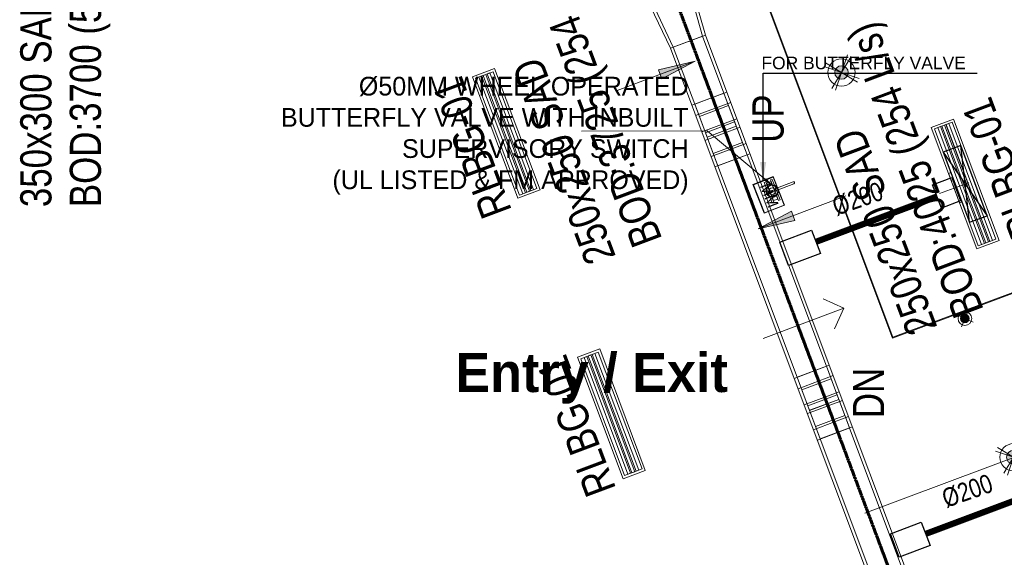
# Model space of a CAD drawing. Header units: millimetres. Extents: x -116878 to 389011, y -1241 to 103674.
# Tile 14 of 103: x 52226 to 60113, y 22588 to 26896. Entities that reach past the tile are written whole.
import ezdxf

# ---------------------------------------------------------------- set-up
doc = ezdxf.new("R2010")
doc.units = ezdxf.units.MM
doc.header["$MEASUREMENT"] = 0
doc.linetypes.add('CONTINOUS', pattern=[0])
doc.linetypes.add('DASHED', pattern=[0.75, 0.5, -0.25])
doc.layers.get('0').update_dxf_attribs({"color": 252})
for name, color, linetype, lineweight in [('& Lighting (Ceiling)', 160, 'Continuous', 15), ('00-ABM  HWS', 1, 'CONTINOUS', 0), ('ABM-SPR', 1, 'Continuous', 9), ('CABLE TRAY & TRUNKING LEGEND', 7, 'Continuous', 5), ('E Celing Lighting', 5, 'DASHED', 5), ('F-EQUIP- PIPED', 22, 'Continuous', 0), ('FAS CONTROL MODULE', 1, 'Continuous', 0), ('FAS MINITOR MODULE', 6, 'Continuous', 0), ('flooring 2', 252, 'Continuous', 0), ('G-ANNO-TEXT', 7, 'Continuous', 5), ('layout text', 252, 'Continuous', 9), ('LINE DIAGRAM', 7, 'Continuous', 0), ('M-HVAC-CDFF', 7, 'Continuous', 5), ('M-HVAC-DUCT', 7, 'Continuous', 15), ('M-HVAC-DUCT-IDEN', 7, 'Continuous', 13), ('MEPTEK-SAD', 6, 'Continuous', 30), ('Pendant Light', 160, 'Continuous', 15), ('Spot LIGHT', 160, 'Continuous', 15), ('VJA FF SPRINKLER PIPE', 6, 'Continuous', 0)]:
    doc.layers.add(name, color=color, linetype=linetype, lineweight=lineweight)
for name, color, linetype in [('Dimentions', 252, 'Continuous'), ('E Floor Lighting', 5, 'DASHED'), ('Flooring', 252, 'Continuous'), ('Wall', 252, 'Continuous')]:
    doc.layers.add(name, color=color, linetype=linetype)
doc.styles.add('Arial_1', font='arial.ttf', dxfattribs={"width": 0.8, "height": 250})
doc.styles.add('CALIBRI', font='calibri.ttf', dxfattribs={"height": 0.09375})
doc.linetypes.add('ZIGZAG', pattern='A,0.0001,-0.2,[131,ltypeshp.shx,S=0.2,R=0,X=-0.2,Y=0],-0.4,[131,ltypeshp.shx,S=0.2,R=180,X=0.2,Y=0],-0.2', length=0.8001)
doc.dimstyles.new('ARC SCALE50', dxfattribs={"dimscale": 50, "dimtxt": 1, "dimasz": 1.5, "dimexe": 0.8, "dimexo": 0.8, "dimgap": 0.5, "dimtad": 0, "dimdec": 0, "dimrnd": 1, "dimzin": 0, "dimdsep": 46, "dimtxsty": 'Standard', "dimcen": 1.5, "dimdle": 0.8, "dimclrd": 256, "dimclre": 256, "dimclrt": 256, "dimadec": 0, "dimazin": 0, "dimtfac": 2, "dimtdec": 0, "dimtmove": 1, "dimatfit": 2, "dimfxl": 1, "dimtolj": 1, "dimtzin": 0, "dimlwd": -1, "dimlwe": 13, "dimarcsym": 0})
doc.dimstyles.get("Standard").update_dxf_attribs({"dimtxt": 250, "dimasz": 150, "dimexe": 0.18, "dimexo": 0.0625, "dimgap": 0.09, "dimtad": 0, "dimtih": 1, "dimtoh": 1, "dimdec": 0, "dimzin": 0, "dimdsep": 46, "dimtxsty": 'Standard', "dimcen": 0.09, "dimadec": 0, "dimazin": 0, "dimtfac": 1, "dimtdec": 0, "dimtofl": 0, "dimtmove": 0, "dimatfit": 3, "dimfxl": 1, "dimtolj": 1, "dimtzin": 0, "dimarcsym": 0})

# ---------------------------------------------------------------- blocks, each defined once
blk = doc.blocks.new('zw$8BC0')
at = {"layer": 'Wall', "color": 8, "lineweight": 80}
blk.add_lwpolyline([(-8885.9, 3700.7), (-7949.5, 4080.9, 1.259078), (-8726.7, 6301.5), (-9663.5, 5921.1, 0.990884)], format="xyb", close=True, dxfattribs=at)
blk = doc.blocks.new('zw$CED2')
at = {"layer": 'flooring 2', "transparency": 33554687}
h = blk.add_hatch(color=256, dxfattribs=at)
h.dxf.hatch_style = 1
h.paths.add_polyline_path([(-19583.2, -18086.6), (-17678.5, -17363.8, 0.437591), (-16499.9, -18639.6, 0.08215), (-16119.1, -18576.7), (-15183.3, -18196.7, 0.630086), (-14458.8, -16130.4), (-12041.2, -15224.5), (-10983.6, -14827.4), (-10838.5, -15210.1, 0.698607), (-9282, -22355.3), (-9282, -25507.4), (-15879.7, -27963.4)])
h.paths.add_polyline_path([(-19575.5, -18090.1), (-17685.2, -17372.7, 0.435223), (-16499.9, -18645.6, 0.082186), (-16117, -18582.3), (-15181.9, -18202.5, 0.62718), (-14447.9, -16132.8), (-12039.1, -15230.2), (-10987, -14835.1), (-10845.8, -15207.7, 0.697642), (-9288, -22360.6), (-9288, -25503.2), (-15876.2, -27955.7)], flags=16)
for points in [[(-19583.2, -18086.6), (-17678.5, -17363.8, 0.437591), (-16499.9, -18639.6, 0.08215), (-16119.1, -18576.7), (-15183.3, -18196.7, 0.630086), (-14458.8, -16130.4), (-12041.2, -15224.5), (-10983.6, -14827.4), (-10838.5, -15210.1, 0.698607), (-9282, -22355.3), (-9282, -25507.4), (-15879.7, -27963.4)], [(-19575.5, -18090.1), (-17685.2, -17372.7, 0.435223), (-16499.9, -18645.6, 0.082186), (-16117, -18582.3), (-15181.9, -18202.5, 0.62718), (-14447.9, -16132.8), (-12039.1, -15230.2), (-10987, -14835.1), (-10845.8, -15207.7, 0.697642), (-9288, -22360.6), (-9288, -25503.2), (-15876.2, -27955.7)]]:
    blk.add_lwpolyline(points, format="xyb", close=True, dxfattribs=at)
at = {"layer": 'Flooring'}
blk.add_blockref('zw$8BC0', (-4550.6, -29422), dxfattribs=at)
blk = doc.blocks.new('_Open90')
at = {"color": 0, "linetype": 'ByBlock', "lineweight": -2}
for p, q in [((-0.5, 0.5), (0, 0)), ((0, 0), (-2.673, 0)), ((0, 0), (-0.5, -0.5))]:
    blk.add_line(p, q, dxfattribs=at)
blk = doc.blocks.new('FGBG')
at = {"layer": 'Dimentions', "insert": (9.0623, 2.966), "char_height": 0.125, "width": 1.258679, "attachment_point": 1, "style": 'CALIBRI'}
blk.add_mtext('{\\fIBM Plex Sans|b1|i0|c0|p34;Entry / Exit}', dxfattribs=at)
blk = doc.blocks.new('zw$636F')
at = {"layer": 'layout text', "color": 14}
blk.add_blockref('FGBG', (-6.6806, -10.9209), dxfattribs=at)
blk = doc.blocks.new('Light01')
at = {"layer": 'Pendant Light', "lineweight": 5}
h = blk.add_hatch(color=160, dxfattribs=at)
h.dxf.hatch_style = 1
edge = h.paths.add_edge_path()
edge.add_arc((660.41, 184.29), 4.97, 20.11777, 380.11777)
at = {"layer": 'Pendant Light', "transparency": 33554559}
h = blk.add_hatch(color=160, dxfattribs=at)
h.dxf.hatch_style = 1
edge = h.paths.add_edge_path()
edge.add_arc((660.41, 184.29), 4.97, -90, 270)
at = {"layer": 'Pendant Light', "color": 160, "lineweight": 5}
for points in [[(667.5, 196.05), (653.32, 172.54)], [(664.8, 197.3), (656.02, 171.29)], [(673.41, 179.9), (647.41, 188.69)], [(648.66, 191.38), (672.16, 177.21)]]:
    blk.add_lwpolyline(points, dxfattribs=at)
for radius in [9.94, 9.94, 4.97, 4.97]:
    blk.add_circle((660.41, 184.29), radius, dxfattribs=at)
blk = doc.blocks.new('ljbsdinfpn')
at = {"layer": 'E Celing Lighting', "xscale": -0.4320000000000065, "yscale": 0.4320000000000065, "zscale": 0.4320000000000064, "rotation": 90}
blk.add_blockref('Light01', (-23078.1, -803.19, 0), dxfattribs=at)
blk = doc.blocks.new('suygseg')
at = {"layer": 'Pendant Light', "xscale": -1, "rotation": 180}
for p in [(36785.12, -1651.13, 0), (36839.45, -1772.6, 0)]:
    blk.add_blockref('ljbsdinfpn', p, dxfattribs=at)
blk = doc.blocks.new('*E500', base_point=(13518.83, 491.85, 0))
at = {"layer": '& Lighting (Ceiling)', "rotation": 359.9999999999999}
blk.add_blockref('suygseg', (0, 1181.58), dxfattribs=at)
blk = doc.blocks.new('cl')
at = {"layer": 'Spot LIGHT'}
h = blk.add_hatch(color=256, dxfattribs=at)
h.dxf.hatch_style = 1
edge = h.paths.add_edge_path()
edge.add_arc((0, 0), 1.35, 0, 360)
for p, q in [((-2.59, 1.12), (2.59, -1.12)), ((-1.12, -2.59), (1.12, 2.59))]:
    blk.add_line(p, q, dxfattribs=at)
for radius in [2.16, 1.35]:
    blk.add_circle((0, 0), radius, dxfattribs=at)
blk = doc.blocks.new('ghuseg')
at = {"layer": 'Spot LIGHT', "rotation": 359.9999999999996}
blk.add_blockref('cl', (13666.4, -640.31, 0), dxfattribs=at)
blk = doc.blocks.new('*E491', base_point=(13534.66, 493.31, 0))
at = {"layer": '& Lighting (Ceiling)', "rotation": 359.9999999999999}
blk.add_blockref('ghuseg', (0, 1181.58), dxfattribs=at)
blk = doc.blocks.new('b valve')
at = {"layer": 'F-EQUIP- PIPED'}
for p, q in [((-0.59, 1.41, 0), (-0.81, 1.41, 0)), ((-0.81, 1.41, 0), (-0.81, -1.58, 0)), ((-0.59, 1.41, 0), (-0.59, -1.58, 0)), ((0.11, 1.41, 0), (0.33, 1.41, 0)), ((0.11, 1.41, 0), (0.11, -1.58, 0)), ((0.33, 1.41, 0), (0.33, -1.58, 0)), ((-0.66, 0.07), (-3.36, 0.07)), ((0.06, 1.19, 0), (-0.54, 1.19, 0)), ((-0.54, -1.36, 0), (-0.54, 1.19, 0)), ((0.06, -1.36, 0), (0.06, 1.19, 0)), ((0.18, 0.07), (0.36, 0)), ((-0.66, -0.23), (-3.36, -0.23)), ((-0.4, -0.08), (-0.08, -0.08)), ((0.18, -0.23), (0.36, -0.16)), ((-0.59, -1.58, 0), (-0.81, -1.58, 0)), ((-0.48, -1.36, 0), (-0.54, -1.36, 0)), ((0.06, -1.36, 0), (-0.54, -1.36, 0)), ((0.11, -1.58, 0), (0.33, -1.58, 0))]:
    blk.add_line(p, q, dxfattribs=at)
for radius in [0.848, 0.79, 0.45, 0.0891]:
    blk.add_circle((-0.24, -0.08), radius, dxfattribs=at)
for centre, radius, start, end in [((-3.36, -0.08), 0.151, 90.0001, 270.0001), ((0.33, -0.08), 0.0833, 292.4186, 67.5816)]:
    blk.add_arc(centre, radius, start, end, dxfattribs=at)
blk = doc.blocks.new('MM')
at = {"layer": 'FAS CONTROL MODULE', "linetype": 'Continuous'}
for points in [[(456442.1, 90526.3), (456558.9, 90526.3), (456558.9, 90443.1), (456442.1, 90443.1)], [(456443.2, 90525.2), (456557.7, 90525.2), (456557.7, 90444.2), (456443.2, 90444.2)]]:
    blk.add_lwpolyline(points, close=True, dxfattribs=at)
blk.add_text('MM', height=42.24, dxfattribs=at).set_placement((456451.5, 90465.1))
blk = doc.blocks.new('V_RLBG - V_RLBG 1040x190-17388734-AIR CONDITIONING HVAC LAYOUT- PART PLAN - L4-ZONE  7')
at = {"layer": 'M-HVAC-CDFF'}
for p, q in [((520, 95), (-520, 95)), ((-520, 95), (-520, -95)), ((-520, -95), (-520, 95)), ((-520, 95), (520, 95)), ((-520, 95), (-520, 95)), ((520, -95), (520, 95)), ((520, 95), (520, -95)), ((520, 95), (520, 95)), ((-500, 75), (-500, -75)), ((500, 75), (-500, 75)), ((-500, 75), (500, 75)), ((-500, -75), (-500, 75)), ((-500, 75), (-500, 75)), ((500, 46.6), (-500, 46.6)), ((-500, 46.6), (-500, 23.4)), ((-500, 23.4), (-500, 46.6)), ((-500, 46.6), (500, 46.6)), ((-500, 46.6), (-500, 46.6)), ((-500, 23.4), (500, 23.4)), ((500, 23.4), (-500, 23.4)), ((-500, 23.4), (-500, 23.4)), ((500, 11.6), (-500, 11.6)), ((-500, 11.6), (-500, -11.6)), ((-500, -11.6), (-500, 11.6)), ((-500, 11.6), (500, 11.6)), ((-500, 11.6), (-500, 11.6)), ((500, -75), (500, 75)), ((500, 75), (500, -75)), ((500, 75), (500, 75)), ((500, 23.4), (500, 46.6)), ((500, 46.6), (500, 23.4)), ((500, 46.6), (500, 46.6)), ((500, 23.4), (500, 23.4)), ((500, -11.6), (500, 11.6)), ((500, 11.6), (500, -11.6)), ((500, 11.6), (500, 11.6)), ((-500, -11.6), (500, -11.6)), ((500, -11.6), (-500, -11.6)), ((-500, -11.6), (-500, -11.6)), ((500, -23.4), (-500, -23.4)), ((-500, -23.4), (-500, -46.6)), ((-500, -46.6), (-500, -23.4)), ((-500, -23.4), (500, -23.4)), ((-500, -23.4), (-500, -23.4)), ((-500, -46.6), (500, -46.6)), ((500, -46.6), (-500, -46.6)), ((-500, -46.6), (-500, -46.6)), ((-500, -75), (500, -75)), ((500, -75), (-500, -75)), ((-500, -75), (-500, -75)), ((500, -11.6), (500, -11.6)), ((500, -46.6), (500, -23.4)), ((500, -23.4), (500, -46.6)), ((500, -23.4), (500, -23.4)), ((500, -46.6), (500, -46.6)), ((500, -75), (500, -75)), ((-520, -95), (520, -95)), ((520, -95), (-520, -95)), ((-520, -95), (-520, -95)), ((520, -95), (520, -95))]:
    blk.add_line(p, q, dxfattribs=at)
blk = doc.blocks.new('V_Rectangular_Transition - V_Transition-9149822-AIR CONDITIONING HVAC LAYOUT- PART PLAN - L4-ZONE  7')
at = {"layer": 'M-HVAC-DUCT', "color": 140, "true_color": 0x00bfff}
for p, q in [((0, 175), (0, 175)), ((0, 175), (600, 125)), ((0, -175), (0, 175)), ((600, 125), (600, 125)), ((600, 125), (600, -125)), ((600, -125), (0, -175)), ((600, -125), (600, -125)), ((0, -175), (0, -175))]:
    blk.add_line(p, q, dxfattribs=at)
blk = doc.blocks.new('V_Rectangular_Elbow - V_Elbow-9874152-AIR CONDITIONING HVAC LAYOUT- PART PLAN - L4-ZONE  7')
at = {"layer": 'M-HVAC-DUCT', "color": 140, "true_color": 0x00bfff}
for p, q in [((601010.7, 3872.2), (601275.6, 3971.5)), ((601176.3, 3934.3), (601275.6, 3971.5)), ((601363.4, 3737.4), (601275.6, 3971.5)), ((601275.6, 3971.5), (601275.6, 3971.5)), ((601275.6, 3971.5), (601363.4, 3737.4)), ((601010.7, 3872.2), (601176.3, 3934.3)), ((601098.5, 3638.1), (601010.7, 3872.2)), ((601176.3, 3934.3), (601264.1, 3700.2)), ((601098.5, 3638.1), (601363.4, 3737.4)), ((601363.4, 3737.4), (601264.1, 3700.2)), ((601363.4, 3737.4), (601363.4, 3737.4)), ((601264.1, 3700.2), (601098.5, 3638.1))]:
    blk.add_line(p, q, dxfattribs=at)
blk = doc.blocks.new('V_SLBG WITH PLENUM _350 H_ - V_SLBG_1000X150-15715090-AIR CONDITIONING HVAC LAYOUT- PART PLAN - L4-ZONE  7')
at = {"layer": 'M-HVAC-CDFF', "color": 140, "true_color": 0x00bfff}
for p, q in [((579216.5, -9755.6), (579149.8, -9933.5)), ((579149.8, -9933.5), (579216.5, -9755.6)), ((580190.3, -10120.8), (579216.5, -9755.6)), ((579216.5, -9755.6), (580190.3, -10120.8)), ((579216.5, -9755.6), (579216.5, -9755.6)), ((579228.2, -9781.3), (579175.5, -9921.8)), ((579175.6, -9921.8), (579228.2, -9781.4)), ((579228.2, -9781.4), (579175.6, -9921.8)), ((579175.6, -9921.8), (579228.2, -9781.4)), ((579206, -9840.7), (579197.8, -9862.5)), ((579197.8, -9862.5), (579206, -9840.7)), ((580142.3, -10191.8), (579206, -9840.7)), ((579206, -9840.7), (580142.3, -10191.8)), ((579206, -9840.7), (579206, -9840.7)), ((579218.3, -9807.9), (579210.1, -9829.7)), ((579210.1, -9829.7), (579218.3, -9807.9)), ((579210.1, -9829.7), (580146.4, -10180.8)), ((580146.4, -10180.8), (579210.1, -9829.7)), ((579210.1, -9829.7), (579210.1, -9829.7)), ((580154.6, -10159), (579218.3, -9807.9)), ((579218.3, -9807.9), (580154.6, -10159)), ((579218.3, -9807.9), (579218.3, -9807.9)), ((580164.5, -10132.5), (579228.2, -9781.3)), ((579228.2, -9781.4), (579228.2, -9781.3)), ((579228.2, -9781.4), (580164.5, -10132.5)), ((580164.5, -10132.5), (579228.2, -9781.4)), ((579228.2, -9781.4), (580164.5, -10132.5)), ((579228.2, -9781.4), (579228.2, -9781.4)), ((579149.8, -9933.5), (580123.6, -10298.7)), ((580123.6, -10298.7), (579149.8, -9933.5)), ((579149.8, -9933.5), (579149.8, -9933.5)), ((579175.5, -9921.8), (580111.9, -10272.9)), ((579175.6, -9921.8), (579175.5, -9921.8)), ((580111.9, -10272.9), (579175.6, -9921.8)), ((579175.6, -9921.8), (580111.9, -10272.9)), ((580111.9, -10272.9), (579175.6, -9921.8)), ((579175.6, -9921.8), (579175.6, -9921.8)), ((579193.7, -9873.5), (579185.5, -9895.3)), ((579185.5, -9895.3), (579193.7, -9873.5)), ((579185.5, -9895.3), (580121.8, -10246.4)), ((580121.8, -10246.4), (579185.5, -9895.3)), ((579185.5, -9895.3), (579185.5, -9895.3)), ((580130, -10224.6), (579193.7, -9873.5)), ((579193.7, -9873.5), (580130, -10224.6)), ((579193.7, -9873.5), (579193.7, -9873.5)), ((579197.8, -9862.5), (580134.1, -10213.6)), ((580134.1, -10213.6), (579197.8, -9862.5)), ((579197.8, -9862.5), (579197.8, -9862.5)), ((579526.7, -10053.5), (579519.7, -10072.2)), ((579753.7, -10160), (579760.8, -10141.3)), ((580111.9, -10272.9), (580164.5, -10132.5)), ((580164.5, -10132.5), (580111.9, -10272.9)), ((580111.9, -10272.9), (580164.5, -10132.5)), ((580164.5, -10132.5), (580111.9, -10272.9)), ((580123.6, -10298.7), (580190.3, -10120.8)), ((580190.3, -10120.8), (580123.6, -10298.7)), ((580146.4, -10180.8), (580154.6, -10159)), ((580154.6, -10159), (580146.4, -10180.8)), ((580154.6, -10159), (580154.6, -10159)), ((580164.5, -10132.5), (580164.5, -10132.5)), ((580164.5, -10132.5), (580164.5, -10132.5)), ((580190.3, -10120.8), (580190.3, -10120.8)), ((580121.8, -10246.4), (580130, -10224.6)), ((580130, -10224.6), (580121.8, -10246.4)), ((580121.8, -10246.4), (580121.8, -10246.4)), ((580130, -10224.6), (580130, -10224.6)), ((580134.1, -10213.6), (580142.3, -10191.8)), ((580142.3, -10191.8), (580134.1, -10213.6)), ((580134.1, -10213.6), (580134.1, -10213.6)), ((580142.3, -10191.8), (580142.3, -10191.8)), ((580146.4, -10180.8), (580146.4, -10180.8)), ((580111.9, -10272.9), (580111.9, -10272.9)), ((580111.9, -10272.9), (580111.9, -10272.9)), ((580123.6, -10298.7), (580123.6, -10298.7))]:
    blk.add_line(p, q, dxfattribs=at)
for centre, start_param, end_param in [((579636.7, -10116.1), 0.000023, 3.141616), ((579636.7, -10116.1), 3.141616, 6.283208), ((579643.7, -10097.4), 3.141616, 6.283208), ((579643.7, -10097.4), 0.000023, 3.141616)]:
    blk.add_ellipse(centre, major_axis=(-117, 43.9), ratio=0.000049, start_param=start_param, end_param=end_param, dxfattribs=at)

msp = doc.modelspace()

# ---------------------------------------------------------------- hatches: boundary and pattern name
at = {"layer": 'M-HVAC-DUCT-IDEN'}
for points in [[(57637, 26564.1), (57342.2, 26495.7), (57370, 26421.8)], [(58141.2, 25219.7), (58436, 25288.1), (58408.2, 25362.1)]]:
    msp.add_hatch(color=256, dxfattribs=at).paths.add_polyline_path(points, flags=0)

# ---------------------------------------------------------------- linework, layer by layer
at = {"color": 244, "linetype": 'DASHED', "lineweight": 70, "ltscale": 0.6, "true_color": 0x991b1e}
msp.add_lwpolyline([(70394.5, 38555.1, -0.925711), (70396.8, 40187.1), (70394.5, 42190.5), (54123.6, 36013.3), (59399.4, 21932.5), (67804, 25227.5), (68958.9, 22338.8), (70465.4, 22887.8), (70546.9, 22858.9), (70554.6, 27248.3), (70394.5, 27247), (70396.9, 30343, -0.9334), (70394.5, 31976.5), (70394.5, 38555.1)], format="xyb", dxfattribs=at)
at = {"layer": 'M-HVAC-DUCT', "color": 140, "true_color": 0x00bfff}
for p, q in [((57554.7, 27352.9), (57718.6, 26773.5)), ((57180.2, 27212.4), (57437.7, 26668.2)), ((57437.7, 26668.2), (57718.6, 26773.5)), ((57695.2, 26764.7), (57867, 26306.8)), ((57718.6, 26773.5), (58711.2, 24127.3)), ((58430.3, 24021.9), (57437.7, 26668.2)), ((57632.9, 26219), (57461.2, 26676.9)), ((57890.4, 26315.6), (57609.5, 26210.2)), ((57640.5, 26127.5), (57921.4, 26232.8)), ((57640.5, 26127.5), (57921.4, 26232.8)), ((57670.2, 26119.7), (57904.2, 26207.5)), ((57904.2, 26207.5), (58015.1, 25911.9)), ((57781, 25824.1), (57670.2, 26119.7)), ((57970.2, 26102.8), (57689.3, 25997.4)), ((57970.2, 26102.8), (57689.3, 25997.4)), ((57995.9, 26034.2), (57715, 25928.8)), ((57995.9, 26034.2), (57715, 25928.8)), ((57953, 26077.4), (57718.9, 25989.6)), ((57966.3, 26042), (57732.2, 25954.2)), ((57763.8, 25798.8), (58044.7, 25904.1)), ((57763.8, 25798.8), (58044.7, 25904.1)), ((57781, 25824.1), (58015.1, 25911.9)), ((58075.8, 25821.4), (57794.9, 25716)), ((58052.4, 25812.6), (57818.3, 25724.8)), ((58052.4, 25812.6), (58687.8, 24118.5)), ((58453.7, 24030.7), (57818.3, 25724.8)), ((59593.4, 25502.5, 0), (59827.5, 25590.3, 0)), ((59827.5, 25590.3, 0), (59593.4, 25502.5, 0)), ((59593.6, 25502.6, 0), (59827.6, 25590.3, 0)), ((58430.3, 24021.9), (58711.2, 24127.3)), ((58430.3, 24021.9), (58711.2, 24127.3)), ((58711.2, 24127.3), (59626.4, 21687.3)), ((58430.3, 24021.9), (59345.5, 21582)), ((58742.2, 24044.5), (58461.3, 23939.2)), ((58725, 24019.2), (58491, 23931.4)), ((58835.9, 23723.6), (58725, 24019.2)), ((58491, 23931.4), (58601.8, 23635.8)), ((58510.1, 23809.1), (58791, 23914.5)), ((58535.8, 23740.5), (58816.7, 23845.9)), ((58539.7, 23801.3), (58773.8, 23889.1)), ((58553, 23765.9), (58787.1, 23853.7)), ((58865.5, 23715.8), (58584.6, 23610.5)), ((58835.9, 23723.6), (58601.8, 23635.8)), ((58615.7, 23527.7), (58896.6, 23633.1)), ((58873.1, 23624.3), (59590.7, 21711.3)), ((59356.6, 21623.5), (58639.1, 23536.5))]:
    msp.add_line(p, q, dxfattribs=at)
at = {"layer": 'M-HVAC-DUCT-IDEN'}
for p, q in [((57637, 26564.1), (57012.8, 26330)), ((57637, 26564.1), (57342.2, 26495.7)), ((57370, 26421.8), (57637, 26564.1)), ((57342.2, 26495.7), (57370, 26421.8)), ((58141.2, 25219.7), (58844.8, 25483.7)), ((58408.2, 25362.1), (58141.2, 25219.7)), ((58436, 25288.1), (58408.2, 25362.1)), ((58141.2, 25219.7), (58436, 25288.1)), ((58995.9, 22941.1), (61268.9, 23793.7))]:
    msp.add_line(p, q, dxfattribs=at)
at = {"layer": 'MEPTEK-SAD'}
for p, q in [((59834.5, 25272.5, 0), (59764.3, 25886.9, 0)), ((59623.8, 25834.3, 0), (59975, 25325.1, 0))]:
    msp.add_line(p, q, dxfattribs=at)
at = {"layer": 'MEPTEK-SAD', "elevation": 0}
msp.add_lwpolyline([(59834.5, 25272.5), (59975, 25325.2), (59764.3, 25886.9), (59623.8, 25834.3)], close=True, dxfattribs=at)
at = {"layer": 'MEPTEK-SAD'}
for points in [[(59538.7, 25573.4), (59692.9, 25631.3), (59763.1, 25444), (59608.9, 25386.2)], [(58314.3, 25114.2), (58569.5, 25209.9), (58639.7, 25022.7), (58384.6, 24926.9)], [(59201.1, 22776.8), (59448.2, 22869.5), (59518.4, 22682.2), (59271.4, 22589.5)]]:
    msp.add_lwpolyline(points, close=True, dxfattribs=at)
at = {"layer": 'MEPTEK-SAD', "linetype": 'ZIGZAG', "ltscale": 250, "const_width": 50}
for points in [[(59573.8, 25479.8), (58604.6, 25116.3)], [(60452.5, 23139.3), (59483.3, 22775.8)]]:
    msp.add_lwpolyline(points, dxfattribs=at)

# ---------------------------------------------------------------- block references
at = {"layer": 'E Floor Lighting', "xscale": 25.37496114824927, "yscale": 25.37496114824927, "zscale": 25.37496114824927, "rotation": 359.9736113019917}
for name, p in [('*E491', (56453.9, 23286.3, 0)), ('*E500', (56052.2, 23249.4, 0))]:
    msp.add_blockref(name, p, dxfattribs=at)
at = {"layer": 'FAS MINITOR MODULE', "xscale": -2.104476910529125, "yscale": 2.104476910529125, "zscale": 2.104476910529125, "rotation": 291.4107227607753}
msp.add_blockref('MM', (231647.2, -938416.7), dxfattribs=at)
at = {"layer": 'flooring 2'}
msp.add_blockref('zw$CED2', (75096.5, 52308.8), dxfattribs=at)
at = {"layer": 'layout text', "color": 116, "true_color": 0x136734, "xscale": 2500, "yscale": 2500, "zscale": 2500}
msp.add_blockref('zw$636F', (49761.6, 44112.3), dxfattribs=at)
at = {"layer": 'layout text', "color": 14, "xscale": -258.0186388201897, "yscale": 258.0186388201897, "zscale": 258.0186388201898, "rotation": 200.6691247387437}
msp.add_blockref('_Open90', (58827.7, 24584.9), dxfattribs=at)
at = {"layer": 'M-HVAC-CDFF', "rotation": 110.5520833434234}
for p in [(56123.7, 25985.2), (59799.4, 25579.7, 0), (56965.8, 23737.8)]:
    msp.add_blockref('V_RLBG - V_RLBG 1040x190-17388734-AIR CONDITIONING HVAC LAYOUT- PART PLAN - L4-ZONE  7', p, dxfattribs=at)
at = {"layer": 'M-HVAC-CDFF', "color": 140, "true_color": 0x00bfff, "rotation": 311.1081143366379}
msp.add_blockref('V_SLBG WITH PLENUM _350 H_ - V_SLBG_1000X150-15715090-AIR CONDITIONING HVAC LAYOUT- PART PLAN - L4-ZONE  7', (-313767.9, 468936.6, 0), dxfattribs=at)
at = {"layer": 'M-HVAC-DUCT', "color": 140, "true_color": 0x00bfff}
for name, p, rotation in [('V_Rectangular_Transition - V_Transition-9149822-AIR CONDITIONING HVAC LAYOUT- PART PLAN - L4-ZONE  7', (57367.5, 27282.6), 290.5600000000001), ('V_Rectangular_Elbow - V_Elbow-9874152-AIR CONDITIONING HVAC LAYOUT- PART PLAN - L4-ZONE  7', (54080.8, 627088.2), 270), ('V_Rectangular_Elbow - V_Elbow-9874152-AIR CONDITIONING HVAC LAYOUT- PART PLAN - L4-ZONE  7', (62425.2, -577244.9), 90.00000000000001)]:
    msp.add_blockref(name, p, dxfattribs=dict(at, rotation=rotation))
at = {"layer": 'M-HVAC-DUCT', "color": 140, "true_color": 0x00bfff, "extrusion": (0, 0, -1)}
for p, rotation in [((-450296.9, -429266.3), 48.87999999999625), ((333790.9, 479109.6), 228.879999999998)]:
    msp.add_blockref('V_Rectangular_Elbow - V_Elbow-9874152-AIR CONDITIONING HVAC LAYOUT- PART PLAN - L4-ZONE  7', p, dxfattribs=dict(at, rotation=rotation))
at = {"layer": 'VJA FF SPRINKLER PIPE', "color": 4, "lineweight": 0, "extrusion": (1.09184e-18, -1.10801e-18, -1), "xscale": 58.85178333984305, "yscale": 58.85178333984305, "zscale": -58.85178333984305, "rotation": 338.644927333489}
msp.add_blockref('b valve', (-58238.9, 25522.3), dxfattribs=at)

# ---------------------------------------------------------------- texts
at = {"layer": 'ABM-SPR', "linetype": 'ByBlock', "lineweight": 0, "insert": (57584.2, 26438.7, 0), "char_height": 150, "attachment_point": 3}
msp.add_mtext_dynamic_manual_height_columns('{\\C0;%%C50MM WHEEL OPERATED BUTTERFLY VALVE WITH INBUILT SUPERVISORY SWITCH\\P(UL LISTED & FM APPROVED)}', width=3842.803, gutter_width=12.5, heights=[0], dxfattribs=at)
at = {"layer": 'G-ANNO-TEXT', "char_height": 250, "width": 1404.556, "attachment_point": 1, "rotation": 110.52889, "style": 'Arial_1'}
for insert in [(55936.2, 25280.1), (60176, 25114.3, 0), (56771.1, 23050.5)]:
    msp.add_mtext('RLBG-01', dxfattribs=dict(at, insert=insert))
at = {"layer": 'LINE DIAGRAM', "color": 3, "insert": (59805.1, 26599.5), "char_height": 100, "width": 1597.151, "attachment_point": 3}
msp.add_mtext('{\\fSansSerif|b0|i0|c2|p2;\\C256;FOR \\C0;BUTTERFLY VALVE}', dxfattribs=at)
at = {"layer": 'M-HVAC-DUCT-IDEN', "lineweight": 5, "char_height": 250, "attachment_point": 1, "style": 'Arial_1'}
for s, insert, width, rotation in [('BOD:3700 (508 L/s)', (52627, 25394.3), 3007.931, 89.99605), ('BOD:3725 (254 L/s)', (57140.9, 25049.8), 3007.931, 110.56), ('350x300 SAD', (52230.1, 25394.3), 2071.56, 89.99605), ('BOD:4025 (254 L/s)', (59716.4, 24482.3), 3007.931, 110.56), ('250x250 SAD', (56769.3, 24910.4), 2071.56, 110.56), ('UP', (58095.2, 25909.6), 468.185, 89.99605), ('250x250 SAD', (59344.8, 24343), 2071.56, 110.56), ('DN', (58900.5, 23703.3), 487.426, 89.99605)]:
    msp.add_mtext(s, dxfattribs=dict(at, insert=insert, width=width, rotation=rotation))
at = {"layer": 'MEPTEK-SAD', "char_height": 150, "width": 3007.931, "attachment_point": 1, "rotation": 19.28657, "style": 'Arial_1'}
for insert in [(58719.3, 25465.4), (59598.1, 23125)]:
    msp.add_mtext('%%C200 ', dxfattribs=dict(at, insert=insert))

# ---------------------------------------------------------------- leaders
at = {"layer": '00-ABM  HWS'}
msp.add_leader([(58254.4, 25569.4), (57731.4, 26004.6), (56726.3, 26003.6)], dimstyle='ARC SCALE50', dxfattribs=at)
at = {"layer": 'CABLE TRAY & TRUNKING LEGEND'}
msp.add_leader([(58181.2, 25606.5), (58181.2, 26468.6), (59896.1, 26468.6)], dimstyle='Standard', override={"dimgap": 0.09, "dimtad": 0}, dxfattribs=at)

doc.saveas('drawing.dxf')
